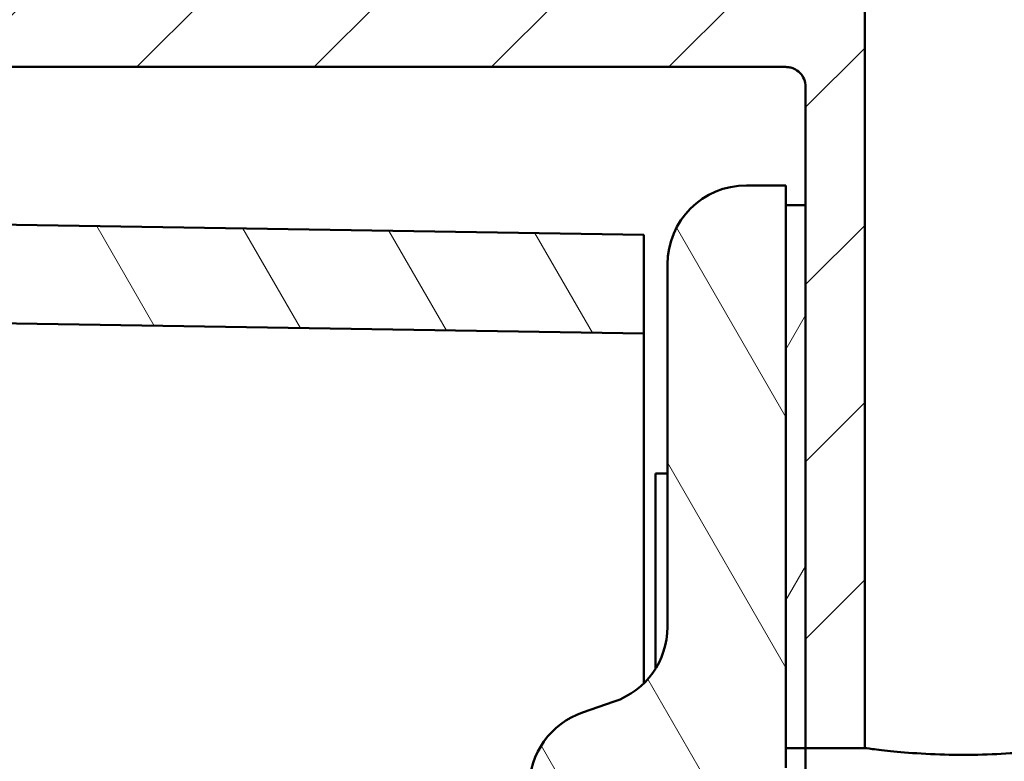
# Model space of a CAD drawing. Header units: inches. Extents: x 0 to 46.8, y 0 to 33.1.
# Tile 18 of 22: x 28.8 to 30.8, y 20.2 to 21.7. Entities that reach past the tile are written whole.
import ezdxf

# ---------------------------------------------------------------- set-up
doc = ezdxf.new("R2010")
doc.units = ezdxf.units.IN
doc.header["$LTSCALE"] = 2
doc.header["$MEASUREMENT"] = 0
for name, color, linetype, lineweight in [('Dimension (ANSI)', 7, 'Continuous', 25), ('Hatch (ANSI)', 7, 'Continuous', 18), ('Visible (ANSI)', 7, 'Continuous', 50)]:
    doc.layers.add(name, color=color, linetype=linetype, lineweight=lineweight)
doc.styles.add('Note Text (ANSI)', font='arial.ttf')
doc.dimstyles.new('Default (ANSI)', dxfattribs={"dimscale": 2, "dimtxt": 0.2400000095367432, "dimasz": 0.09842519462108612, "dimexe": 0.125, "dimexo": 0.0625, "dimgap": 0.03149606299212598, "dimtad": 0, "dimtih": 1, "dimtoh": 1, "dimrnd": 1e-08, "dimzin": 4, "dimdsep": 46, "dimtxsty": 'Note Text (ANSI)', "dimcen": 0.09, "dimdle": 0.3937007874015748, "dimclrd": 256, "dimclre": 256, "dimclrt": 256, "dimadec": 0, "dimazin": 1, "dimtfac": 0.5, "dimtofl": 0, "dimtmove": 0, "dimatfit": 3, "dimfxl": 1, "dimtolj": 1, "dimtzin": 4, "dimlwd": -1, "dimlwe": -1, "dimarcsym": 0})
pattern_1 = [(120.00017538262, (0, 0), (-0.2165059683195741, -0.1250006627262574), [])]

# ---------------------------------------------------------------- blocks, each defined once
blk = doc.blocks.new('*D13')
at = {"layer": 'Defpoints', "color": 0, "transparency": 16777216}
for p in [(30.70428037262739, 24.15643046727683), (30.70428037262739, 24.14642415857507), (33.9326268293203, 21.25692437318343)]:
    blk.add_point(p, dxfattribs=at)
at = {"layer": 'Dimension (ANSI)', "transparency": 16777216}
for p, q in [((33.9326268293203, 21.38192437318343), (33.9326268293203, 24.40643046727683)), ((33.73577644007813, 24.15643046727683), (30.90113076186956, 24.15643046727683))]:
    blk.add_line(p, q, dxfattribs=at)
for points in [[(30.90113076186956, 24.18923886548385), (30.90113076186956, 24.1236220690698), (30.70428037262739, 24.15643046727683)], [(33.73577644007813, 24.18923886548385), (33.73577644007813, 24.1236220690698), (33.9326268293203, 24.15643046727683)]]:
    blk.add_solid(points, dxfattribs=at)
at = {"layer": 'Dimension (ANSI)', "transparency": 16777216, "insert": (31.69520664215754, 24.70990010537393), "char_height": 0.4800000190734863, "attachment_point": 1, "style": 'Note Text (ANSI)'}
blk.add_mtext('\\A1;3.23', dxfattribs=at)
blk = doc.blocks.new('*D14')
at = {"layer": 'Defpoints', "color": 0, "transparency": 16777216}
for p in [(33.9326268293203, 24.91045160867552), (24.7593984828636, 22.49708185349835), (33.9326268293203, 21.25692437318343)]:
    blk.add_point(p, dxfattribs=at)
at = {"layer": 'Dimension (ANSI)', "transparency": 16777216}
for p, q in [((24.7593984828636, 22.62208185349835), (24.7593984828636, 25.16045160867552)), ((33.9326268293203, 21.38192437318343), (33.9326268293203, 25.16045160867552)), ((24.95624887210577, 24.91045160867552), (33.73577644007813, 24.91045160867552))]:
    blk.add_line(p, q, dxfattribs=at)
for points in [[(24.95624887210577, 24.94326000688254), (24.95624887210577, 24.87764321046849), (24.7593984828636, 24.91045160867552)], [(33.73577644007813, 24.94326000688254), (33.73577644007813, 24.87764321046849), (33.9326268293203, 24.91045160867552)]]:
    blk.add_solid(points, dxfattribs=at)
at = {"layer": 'Dimension (ANSI)', "transparency": 16777216, "insert": (28.72260198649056, 25.46359382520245), "char_height": 0.4800000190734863, "attachment_point": 1, "style": 'Note Text (ANSI)'}
blk.add_mtext('\\A1;9.17', dxfattribs=at)
blk = doc.blocks.new('*D18')
at = {"layer": 'Defpoints', "color": 0, "transparency": 16777216}
for p in [(30.56648509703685, 23.85534957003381), (28.98921160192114, 11.23802949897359), (40.64275490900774, 11.23802949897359)]:
    blk.add_point(p, dxfattribs=at)
at = {"layer": 'Dimension (ANSI)', "transparency": 16777216}
for p, q in [((30.69148509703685, 23.85534957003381), (40.89275490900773, 23.85534957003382)), ((40.64275490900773, 23.65849918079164), (40.64275490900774, 11.43487988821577)), ((29.11421160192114, 11.23802949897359), (40.89275490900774, 11.23802949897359))]:
    blk.add_line(p, q, dxfattribs=at)
for points in [[(40.6099465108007, 23.65849918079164), (40.67556330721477, 23.65849918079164), (40.64275490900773, 23.85534957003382)], [(40.60994651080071, 11.43487988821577), (40.67556330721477, 11.43487988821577), (40.64275490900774, 11.23802949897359)]]:
    blk.add_solid(points, dxfattribs=at)
at = {"layer": 'Dimension (ANSI)', "transparency": 16777216, "insert": (40.0896126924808, 16.7618600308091), "char_height": 0.4800000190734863, "attachment_point": 1, "rotation": 90, "style": 'Note Text (ANSI)'}
blk.add_mtext('\\A1;12.62', dxfattribs=at)

msp = doc.modelspace()

# ---------------------------------------------------------------- hatches: boundary and pattern name
at = {"layer": 'Hatch (ANSI)'}
h = msp.add_hatch(dxfattribs=at)
h.set_pattern_fill('ANSI31', color=256, scale=2, angle=75.00017538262, style=0)
h.set_pattern_definition(pattern_1)
edge = h.paths.add_edge_path()
edge.add_line((24.63341423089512, 14.87843543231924), (24.2790835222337, 14.97337805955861))
edge.add_line((24.2790835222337, 14.97337805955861), (24.2790835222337, 15.31204248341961))
edge.add_line((24.2790835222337, 15.31204248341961), (24.32632761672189, 15.31204248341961))
edge.add_line((24.32632761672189, 15.31204248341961), (24.39719375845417, 15.31204248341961))
edge.add_line((24.39719375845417, 15.31204248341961), (24.39719375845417, 15.41046768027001))
edge.add_line((24.39719375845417, 15.41046768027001), (24.32632761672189, 15.41046768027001))
edge.add_line((24.32632761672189, 15.41046768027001), (24.04286304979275, 15.41046768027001))
edge.add_line((24.04286304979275, 15.41046768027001), (24.04286304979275, 15.72542831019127))
edge.add_line((24.04286304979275, 15.72542831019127), (24.32632761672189, 15.72542831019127))
edge.add_line((24.32632761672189, 15.72542831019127), (24.39719375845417, 15.72542831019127))
edge.add_line((24.39719375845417, 15.72542831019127), (24.39719375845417, 15.82385350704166))
edge.add_line((24.39719375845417, 15.82385350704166), (24.32632761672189, 15.82385350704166))
edge.add_line((24.32632761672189, 15.82385350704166), (24.2790835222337, 15.82385350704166))
edge.add_line((24.2790835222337, 15.82385350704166), (24.04286304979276, 15.96164878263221))
edge.add_line((24.04286304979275, 15.96164878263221), (23.88538273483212, 15.96164878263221))
edge.add_ellipse((23.88538273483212, 15.92227870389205), major_axis=(-0.03937007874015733, -1.075208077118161e-16), ratio=1, start_angle=269.9999999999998, end_angle=359.9999999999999)
edge.add_line((23.84601265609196, 15.92227870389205), (23.84601265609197, 15.00646342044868))
edge.add_ellipse((24.0034929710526, 15.00646342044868), major_axis=(-9.686229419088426e-16, -0.1574803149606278), ratio=1, start_angle=270.0000000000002, end_angle=345.0000000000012)
edge.add_line((23.96273406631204, 14.85434911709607), (24.63341423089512, 14.67464090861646))
edge.add_line((24.63341423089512, 14.67464090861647), (24.63341423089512, 14.87843543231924))
edge = h.paths.add_edge_path()
edge.add_line((24.27908352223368, 22.6979510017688), (24.6334142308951, 22.79289362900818))
edge.add_line((24.6334142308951, 22.79289362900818), (24.6334142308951, 22.99668815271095))
edge.add_line((24.6334142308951, 22.99668815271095), (23.96273406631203, 22.81697994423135))
edge.add_ellipse((24.00349297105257, 22.66486564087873), major_axis=(-0.1521143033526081, -0.04075890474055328), ratio=1, start_angle=269.9999999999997, end_angle=345.0000000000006)
edge.add_line((23.84601265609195, 22.66486564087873), (23.84601265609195, 21.74905035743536))
edge.add_ellipse((23.88538273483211, 21.74905035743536), major_axis=(1.075208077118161e-16, -0.03937007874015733), ratio=1, start_angle=269.9999999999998, end_angle=359.9999999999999)
edge.add_line((23.88538273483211, 21.7096802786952), (24.04286304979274, 21.7096802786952))
edge.add_line((24.04286304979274, 21.7096802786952), (24.27908352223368, 21.84747555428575))
edge.add_line((24.27908352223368, 21.84747555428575), (24.32632761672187, 21.84747555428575))
edge.add_line((24.32632761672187, 21.84747555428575), (24.39719375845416, 21.84747555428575))
edge.add_line((24.39719375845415, 21.84747555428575), (24.39719375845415, 21.94590075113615))
edge.add_line((24.39719375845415, 21.94590075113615), (24.32632761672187, 21.94590075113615))
edge.add_line((24.32632761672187, 21.94590075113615), (24.04286304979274, 21.94590075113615))
edge.add_line((24.04286304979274, 21.94590075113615), (24.04286304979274, 22.26086138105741))
edge.add_line((24.04286304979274, 22.26086138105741), (24.32632761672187, 22.26086138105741))
edge.add_line((24.32632761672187, 22.26086138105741), (24.39719375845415, 22.26086138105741))
edge.add_line((24.39719375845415, 22.26086138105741), (24.39719375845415, 22.3592865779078))
edge.add_line((24.39719375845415, 22.3592865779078), (24.32632761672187, 22.3592865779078))
edge.add_line((24.32632761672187, 22.3592865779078), (24.27908352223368, 22.3592865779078))
edge.add_line((24.27908352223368, 22.3592865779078), (24.27908352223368, 22.6979510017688))
edge = h.paths.add_edge_path()
edge.add_line((30.06648509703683, 21.09944405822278), (30.06648509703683, 21.2963190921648))
edge.add_line((30.06648509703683, 21.29631909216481), (25.04680005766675, 21.37574448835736))
edge.add_line((25.04680005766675, 21.37574448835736), (25.04680005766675, 21.21762151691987))
edge.add_spline(control_points=[(25.04680005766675, 21.21762151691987), (25.04680005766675, 21.21253069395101), (25.04778747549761, 21.20748786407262), (25.05164099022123, 21.19802501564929), (25.0544833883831, 21.19370008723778), (25.0616660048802, 21.18638320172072), (25.06593755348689, 21.18346119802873), (25.0753602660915, 21.1794190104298), (25.08042134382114, 21.17833747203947), (25.08554727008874, 21.17825636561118)], knot_values=[-0.1559854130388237, -0.1559854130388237, -0.1559854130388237, -0.1559854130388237, -0.1171933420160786, -0.1171933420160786, -0.07812889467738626, -0.07812889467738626, -0.03906444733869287, -0.03906444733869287, 0, 0, 0, 0], degree=3, periodic=0)
edge.add_line((25.08554727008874, 21.17825636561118), (30.06648509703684, 21.09944405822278))
h.paths.add_polyline_path([(25.04680005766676, 16.29558457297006), (25.99168194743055, 16.31053523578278), (25.99168194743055, 16.44835515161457), (25.04680005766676, 16.43340448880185)])
h.paths.add_polyline_path([(29.8302646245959, 16.63444477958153), (29.8302646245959, 16.5093252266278), (30.06648509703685, 16.51282988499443), (30.06648509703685, 16.6309401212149)])
h = msp.add_hatch(dxfattribs=at)
h.set_pattern_fill('ANSI31', color=256, scale=2, style=0)
h.set_pattern_definition([(45, (0, 0), (-0.1767766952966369, 0.1767766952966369), [])])
edge = h.paths.add_edge_path()
edge.add_ellipse((31.80664257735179, 22.45771177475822), major_axis=(-0.03937007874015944, -1.510667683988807e-15), ratio=1, start_angle=269.9999999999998, end_angle=359.9999999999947)
edge.add_line((31.76727249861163, 22.45771177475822), (31.76727249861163, 21.98527082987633))
edge.add_ellipse((31.64916226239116, 21.98527082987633), major_axis=(-3.634685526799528e-16, -0.1181102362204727), ratio=1, start_angle=1.1368683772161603e-13, end_angle=89.99999999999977, ccw=False)
edge.add_line((31.64916226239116, 21.86716059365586), (31.3342016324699, 21.86716059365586))
edge.add_spline(control_points=[(31.3342016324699, 21.86716059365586), (31.32627090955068, 21.86716059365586), (31.31836031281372, 21.86795937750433), (31.30281905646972, 21.87113031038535), (31.2952278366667, 21.87349441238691), (31.27378064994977, 21.8826264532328), (31.26094239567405, 21.89135785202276), (31.23933539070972, 21.91325028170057), (31.23077321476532, 21.92620200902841), (31.21909539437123, 21.95465846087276), (31.21609139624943, 21.96989112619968), (31.21609139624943, 21.98527082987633)], knot_values=[-0.4724442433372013, -0.4724442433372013, -0.4724442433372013, -0.4724442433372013, -0.4120121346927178, -0.4120121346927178, -0.3515800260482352, -0.3515800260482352, -0.2343866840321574, -0.2343866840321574, -0.1171933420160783, -0.1171933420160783, 0, 0, 0, 0], degree=3, periodic=0)
edge.add_line((31.21609139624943, 21.98527082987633), (31.21609139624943, 22.45771177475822))
edge.add_ellipse((31.17672131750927, 22.45771177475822), major_axis=(-2.210020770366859e-15, 0.03937007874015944), ratio=1, start_angle=269.9999999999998, end_angle=359.9999999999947)
edge.add_line((31.17672131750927, 22.49708185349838), (31.1239754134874, 22.49708185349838))
edge.add_line((31.1239754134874, 22.49708185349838), (31.02317801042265, 22.49708185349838))
edge.add_line((31.02317801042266, 22.49708185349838), (31.02317801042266, 21.86716059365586))
edge.add_line((31.02317801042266, 21.86716059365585), (30.90113076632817, 21.86716059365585))
edge.add_line((30.90113076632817, 21.86716059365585), (30.90113076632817, 20.27267240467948))
edge.add_line((30.90113076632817, 20.27267240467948), (31.21609139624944, 20.27267240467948))
edge.add_line((31.21609139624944, 20.27267240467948), (31.37357171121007, 20.27267240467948))
edge.add_line((31.37357171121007, 20.27267240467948), (31.53105202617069, 20.27267240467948))
edge.add_line((31.5310520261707, 20.27267240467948), (31.64916226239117, 20.27267240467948))
edge.add_ellipse((31.64916226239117, 20.23330232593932), major_axis=(0.03937007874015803, 1.119615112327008e-16), ratio=1, start_angle=2.8421709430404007e-13, end_angle=89.99999999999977, ccw=False)
edge.add_line((31.68853234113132, 20.23330232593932), (31.68853234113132, 19.99708185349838))
edge.add_line((31.68853234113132, 19.99708185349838), (31.68853234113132, 19.76086138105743))
edge.add_line((31.68853234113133, 19.76086138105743), (31.88538273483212, 19.76086138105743))
edge.add_line((31.88538273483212, 19.76086138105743), (31.96412289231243, 19.83960153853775))
edge.add_line((31.96412289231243, 19.83960153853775), (31.96412289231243, 20.88393486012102))
edge.add_ellipse((32.0822331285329, 20.88393486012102), major_axis=(-1.035237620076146e-15, 0.1181102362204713), ratio=1, start_angle=0.4999999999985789, end_angle=90.00000000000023, ccw=False)
edge.add_line((32.0812024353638, 21.00204059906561), (33.9326268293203, 21.01819773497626))
edge.add_line((33.9326268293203, 21.01819773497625), (33.9326268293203, 21.25692437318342))
edge.add_ellipse((33.89325675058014, 21.25692437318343), major_axis=(-4.616380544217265e-16, 0.03937007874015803), ratio=1, start_angle=269.9999999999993, end_angle=360.0000000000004)
edge.add_line((33.89325675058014, 21.29629445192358), (32.23971344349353, 21.29629445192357))
edge.add_ellipse((32.23971344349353, 21.57188500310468), major_axis=(-0.2755905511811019, 6.149755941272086e-16), ratio=1, start_angle=1.1368683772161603e-13, end_angle=90, ccw=False)
edge.add_line((31.96412289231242, 21.57188500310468), (31.96412289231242, 22.45771177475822))
edge.add_ellipse((31.92475281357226, 22.45771177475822), major_axis=(-2.210020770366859e-15, 0.03937007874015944), ratio=1, start_angle=269.9999999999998, end_angle=359.9999999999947)
edge.add_line((31.92475281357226, 22.49708185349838), (31.80664257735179, 22.49708185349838))
edge = h.paths.add_edge_path()
edge.add_ellipse((31.72790241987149, 16.68015271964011), major_axis=(0.03937007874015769, 2.909373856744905e-15), ratio=1, start_angle=0, end_angle=89.99999999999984)
edge.add_line((31.72790241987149, 16.71952279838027), (30.38931974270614, 16.71952279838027))
edge.add_line((30.38931974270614, 16.71952279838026), (30.38931974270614, 16.83763303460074))
edge.add_line((30.38931974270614, 16.83763303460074), (31.72790241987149, 16.83763303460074))
edge.add_ellipse((31.72790241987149, 16.8770031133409), major_axis=(-2.377150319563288e-16, -0.03937007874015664), ratio=1, start_angle=0, end_angle=89.99999999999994)
edge.add_line((31.76727249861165, 16.8770031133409), (31.76727249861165, 17.16243618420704))
edge.add_ellipse((31.72790241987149, 17.16243618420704), major_axis=(0.03937007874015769, 2.909373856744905e-15), ratio=1, start_angle=0, end_angle=90.00000000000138)
edge.add_line((31.72790241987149, 17.2018062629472), (30.38931974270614, 17.20180626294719))
edge.add_line((30.38931974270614, 17.20180626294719), (30.38931974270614, 17.39865665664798))
edge.add_line((30.38931974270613, 17.39865665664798), (31.21609139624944, 17.39865665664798))
edge.add_line((31.21609139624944, 17.39865665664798), (31.37357171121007, 17.39865665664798))
edge.add_line((31.37357171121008, 17.39865665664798), (31.53105202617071, 17.39865665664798))
edge.add_line((31.5310520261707, 17.39865665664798), (31.64916226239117, 17.39865665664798))
edge.add_ellipse((31.64916226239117, 17.43802673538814), major_axis=(-4.125533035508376e-16, -0.03937007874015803), ratio=1, start_angle=1.119555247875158e-12, end_angle=90.00000000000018)
edge.add_line((31.68853234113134, 17.43802673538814), (31.68853234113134, 17.67424720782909))
edge.add_line((31.68853234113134, 17.67424720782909), (31.68853234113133, 17.91046768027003))
edge.add_line((31.68853234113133, 17.91046768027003), (31.88538273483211, 17.91046768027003))
edge.add_line((31.88538273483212, 17.91046768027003), (31.96412289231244, 17.83172752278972))
edge.add_line((31.96412289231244, 17.83172752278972), (31.96412289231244, 16.78739420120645))
edge.add_ellipse((32.08223312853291, 16.78739420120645), major_axis=(-0.1181057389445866, 0.001030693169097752), ratio=1, start_angle=0.4999999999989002, end_angle=90.00000000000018)
edge.add_line((32.08120243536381, 16.66928846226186), (33.93262682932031, 16.65313132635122))
edge.add_line((33.93262682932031, 16.65313132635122), (33.93262682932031, 16.41440468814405))
edge.add_ellipse((33.89325675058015, 16.41440468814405), major_axis=(0.03937007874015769, 1.119615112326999e-16), ratio=1, start_angle=269.9999999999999, end_angle=359.9999999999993, ccw=False)
edge.add_line((33.89325675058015, 16.3750346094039), (32.23971344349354, 16.37503460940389))
edge.add_ellipse((32.23971344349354, 16.09944405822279), major_axis=(-1.483083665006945e-15, 0.2755905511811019), ratio=1, start_angle=1.526666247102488e-13, end_angle=89.99999999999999)
edge.add_line((31.96412289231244, 16.09944405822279), (31.96412289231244, 15.21361728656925))
edge.add_ellipse((31.92475281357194, 15.21361728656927), major_axis=(0.006546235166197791, 0.03882202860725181), ratio=1, start_angle=269.9999999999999, end_angle=279.57127339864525, ccw=False)
edge.add_line((31.96357484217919, 15.20707105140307), (32.44122895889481, 14.72941693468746))
edge.add_ellipse((32.4133901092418, 14.70157808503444), major_axis=(0.02783884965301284, 0.0278388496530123), ratio=1, start_angle=269.9999999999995, end_angle=360.0000000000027, ccw=False)
edge.add_line((32.44122895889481, 14.67373923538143), (32.28698591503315, 14.51949619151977))
edge.add_line((32.28698591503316, 14.51949619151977), (30.88289836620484, 15.89928918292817))
edge.add_line((30.88289836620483, 15.89928918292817), (30.81265846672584, 15.82904928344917))
edge.add_line((30.81265846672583, 15.82904928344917), (30.60131881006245, 16.04038894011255))
edge.add_line((30.60131881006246, 16.04038894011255), (31.72790241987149, 16.04038894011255))
edge.add_ellipse((31.72790241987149, 16.07975901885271), major_axis=(-2.377150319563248e-16, -0.03937007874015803), ratio=1, start_angle=3.562221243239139e-13, end_angle=89.99999999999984)
edge.add_line((31.76727249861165, 16.07975901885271), (31.76727249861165, 16.68015271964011))
edge = h.paths.add_edge_path()
edge.add_ellipse((25.8027055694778, 15.76479838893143), major_axis=(0.03937007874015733, 1.119615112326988e-16), ratio=1, start_angle=0, end_angle=89.99999999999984)
edge.add_line((25.8027055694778, 15.80416846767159), (24.75939848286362, 15.80416846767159))
edge.add_line((24.75939848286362, 15.80416846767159), (24.75939848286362, 16.04038894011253))
edge.add_line((24.75939848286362, 16.04038894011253), (26.13739984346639, 16.04038894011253))
edge.add_line((26.13739984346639, 16.04038894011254), (26.1373998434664, 14.49118511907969))
edge.add_line((26.13739984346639, 14.49118511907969), (26.13735123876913, 14.49116498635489))
edge.add_line((26.13735123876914, 14.49116498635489), (26.13739984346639, 14.49111638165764))
edge.add_line((26.13739984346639, 14.49111638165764), (29.1712934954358, 11.40380377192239))
edge.add_line((29.1712934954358, 11.40380377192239), (29.01705045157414, 11.24956072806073))
edge.add_ellipse((28.98921160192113, 11.27739957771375), major_axis=(0.0278388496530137, -0.02783884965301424), ratio=1, start_angle=270, end_angle=360.00000000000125, ccw=False)
edge.add_line((28.96137275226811, 11.24956072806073), (25.89973179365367, 14.31120168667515))
edge.add_spline(control_points=[(25.89973179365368, 14.31120168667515), (25.88160663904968, 14.32932684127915), (25.86719501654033, 14.35081895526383), (25.84725355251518, 14.39851868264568), (25.84207564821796, 14.42432842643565), (25.84207564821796, 14.45039593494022)], knot_values=[-0.3939566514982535, -0.3939566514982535, -0.3939566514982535, -0.3939566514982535, -0.1986344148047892, -0.1986344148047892, 0, 0, 0, 0], degree=3, periodic=0)
edge.add_line((25.84207564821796, 14.45039593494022), (25.84207564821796, 15.13487712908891))
edge.add_spline(control_points=[(25.84207564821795, 15.13487712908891), (25.84207564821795, 15.14000369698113), (25.84107431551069, 15.1450812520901), (25.83718170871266, 15.15456673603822), (25.83432765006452, 15.15888397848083), (25.82712531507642, 15.1661814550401), (25.82284589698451, 15.16909192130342), (25.81569683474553, 15.17213593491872), (25.81316642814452, 15.17292396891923), (25.80798600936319, 15.17398094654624), (25.80534914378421, 15.17424720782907), (25.8027055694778, 15.17424720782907)], knot_values=[-0.1574814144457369, -0.1574814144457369, -0.1574814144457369, -0.1574814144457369, -0.1184169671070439, -0.1184169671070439, -0.07935251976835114, -0.07935251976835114, -0.04028807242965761, -0.04028807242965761, -0.02014403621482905, -0.02014403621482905, 0, 0, 0, 0], degree=3, periodic=0)
edge.add_line((25.8027055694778, 15.17424720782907), (24.75939848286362, 15.17424720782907))
edge.add_line((24.75939848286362, 15.17424720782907), (24.75939848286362, 15.37109760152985))
edge.add_line((24.75939848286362, 15.37109760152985), (25.80270556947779, 15.37109760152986))
edge.add_ellipse((25.8027055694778, 15.41046768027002), major_axis=(1.119615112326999e-16, -0.03937007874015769), ratio=1, start_angle=0, end_angle=89.99999999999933)
edge.add_line((25.84207564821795, 15.41046768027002), (25.84207564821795, 15.76479838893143))
edge = h.paths.add_edge_path()
edge.add_line((30.38931974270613, 20.83369602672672), (30.38931974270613, 20.46952279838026))
edge.add_line((30.38931974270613, 20.46952279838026), (30.38931974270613, 20.27267240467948))
edge.add_line((30.38931974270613, 20.27267240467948), (30.5074299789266, 20.27267240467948))
edge.add_line((30.5074299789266, 20.27267240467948), (30.5074299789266, 21.86716059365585))
edge.add_line((30.5074299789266, 21.86716059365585), (30.38538273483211, 21.86716059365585))
edge.add_line((30.38538273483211, 21.86716059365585), (30.38538273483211, 22.49708185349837))
edge.add_line((30.3853827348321, 22.49708185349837), (30.28458533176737, 22.49708185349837))
edge.add_line((30.28458533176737, 22.49708185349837), (30.23183942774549, 22.49708185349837))
edge.add_ellipse((30.23183942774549, 22.45771177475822), major_axis=(-0.03937007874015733, -1.119615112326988e-16), ratio=1, start_angle=269.9999999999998, end_angle=359.9999999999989)
edge.add_line((30.19246934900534, 22.45771177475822), (30.19246934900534, 21.98527082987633))
edge.add_spline(control_points=[(30.19246934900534, 21.98527082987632), (30.19246934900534, 21.9773401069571), (30.19167056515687, 21.96942951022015), (30.18849963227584, 21.95388825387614), (30.18613553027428, 21.94629703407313), (30.1770034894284, 21.9248498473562), (30.16827209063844, 21.91201159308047), (30.14637966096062, 21.89040458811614), (30.13342793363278, 21.88184241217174), (30.10497148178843, 21.87016459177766), (30.08973881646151, 21.86716059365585), (30.07435911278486, 21.86716059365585)], knot_values=[-0.4724442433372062, -0.4724442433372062, -0.4724442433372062, -0.4724442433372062, -0.4120121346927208, -0.4120121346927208, -0.3515800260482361, -0.3515800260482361, -0.2343866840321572, -0.2343866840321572, -0.1171933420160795, -0.1171933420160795, 0, 0, 0, 0], degree=3, periodic=0)
edge.add_line((30.07435911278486, 21.86716059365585), (28.91294178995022, 21.86716059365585))
edge.add_ellipse((28.91294178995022, 21.98527082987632), major_axis=(-0.1181102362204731, 3.634685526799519e-16), ratio=1, start_angle=5.115907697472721e-13, end_angle=89.99999999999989, ccw=False)
edge.add_line((28.79483155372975, 21.98527082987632), (28.79483155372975, 22.45771177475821))
edge.add_ellipse((28.75546147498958, 22.45771177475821), major_axis=(-1.119615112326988e-16, 0.03937007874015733), ratio=1, start_angle=269.9999999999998, end_angle=360.0000000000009)
edge.add_line((28.75546147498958, 22.49708185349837), (28.63735123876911, 22.49708185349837))
edge.add_ellipse((28.63735123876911, 22.45771177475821), major_axis=(-0.03937007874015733, 5.873915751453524e-16), ratio=1, start_angle=269.9999999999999, end_angle=360.0000000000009)
edge.add_line((28.59798116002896, 22.45771177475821), (28.59798116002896, 21.98527082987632))
edge.add_ellipse((28.47987092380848, 21.98527082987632), major_axis=(-3.634685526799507e-16, -0.1181102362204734), ratio=1, start_angle=5.115907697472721e-13, end_angle=89.99999999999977, ccw=False)
edge.add_line((28.47987092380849, 21.86716059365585), (26.17672131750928, 21.86716059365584))
edge.add_ellipse((26.17672131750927, 21.98527082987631), major_axis=(-0.118110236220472, -1.210075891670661e-15), ratio=1, start_angle=0, end_angle=89.9999999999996, ccw=False)
edge.add_line((26.0586110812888, 21.98527082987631), (26.0586110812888, 22.37897161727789))
edge.add_ellipse((25.94050084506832, 22.37897161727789), major_axis=(-1.035237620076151e-15, 0.1181102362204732), ratio=1, start_angle=269.9999999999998, end_angle=359.9999999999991)
edge.add_line((25.94050084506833, 22.49708185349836), (24.7593984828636, 22.49708185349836))
edge.add_line((24.7593984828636, 22.49708185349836), (24.7593984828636, 22.30023145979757))
edge.add_line((24.7593984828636, 22.30023145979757), (25.80270556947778, 22.30023145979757))
edge.add_ellipse((25.80270556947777, 22.26086138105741), major_axis=(0.03937007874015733, -6.287676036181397e-17), ratio=1, start_angle=1.1368683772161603e-13, end_angle=90.00000000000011, ccw=False)
edge.add_line((25.84207564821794, 22.26086138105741), (25.84207564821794, 21.90653067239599))
edge.add_ellipse((25.80270556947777, 21.906530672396), major_axis=(1.119615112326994e-16, -0.03937007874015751), ratio=1, start_angle=0, end_angle=90.00000000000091, ccw=False)
edge.add_line((25.80270556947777, 21.86716059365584), (24.7593984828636, 21.86716059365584))
edge.add_line((24.7593984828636, 21.86716059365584), (24.7593984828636, 21.63094012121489))
edge.add_line((24.7593984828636, 21.63094012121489), (30.34994966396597, 21.63094012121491))
edge.add_spline(control_points=[(30.34994966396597, 21.63094012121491), (30.35259323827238, 21.63094012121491), (30.35523010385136, 21.63067385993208), (30.36041052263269, 21.62961688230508), (30.3629409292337, 21.62882884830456), (30.37008999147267, 21.62578483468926), (30.37436940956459, 21.62287436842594), (30.38157174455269, 21.61557689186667), (30.38442580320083, 21.61125964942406), (30.38831840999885, 21.60177416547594), (30.38931974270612, 21.59669661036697), (30.38931974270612, 21.59157004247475)], knot_values=[-0.1574814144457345, -0.1574814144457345, -0.1574814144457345, -0.1574814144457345, -0.1373373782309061, -0.1373373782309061, -0.1171933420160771, -0.1171933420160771, -0.07812889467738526, -0.07812889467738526, -0.03906444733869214, -0.03906444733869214, 0, 0, 0, 0], degree=3, periodic=0)
edge.add_line((30.38931974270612, 21.59157004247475), (30.38931974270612, 21.3553495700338))
edge.add_line((30.38931974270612, 21.3553495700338), (30.38931974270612, 20.95180626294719))
edge.add_line((30.38931974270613, 20.95180626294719), (30.38931974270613, 20.83369602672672))
h = msp.add_hatch(dxfattribs=at)
h.set_pattern_fill('ANSI31', color=256, scale=2, angle=75.00017538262, style=0)
h.set_pattern_definition(pattern_1)
edge = h.paths.add_edge_path()
edge.add_line((30.11372919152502, 21.23723933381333), (30.11372919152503, 20.51412636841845))
edge.add_ellipse((29.95624887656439, 20.51412636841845), major_axis=(3.971221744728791e-16, -0.1574803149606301), ratio=1, start_angle=19.000000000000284, end_angle=90.00000000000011, ccw=False)
edge.add_line((30.00751945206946, 20.36522580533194), (29.94434837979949, 20.34347426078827))
edge.add_ellipse((29.99561895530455, 20.19457369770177), major_axis=(-0.1489005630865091, -0.05127057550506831), ratio=1, start_angle=269.9999999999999, end_angle=340.9999999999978)
edge.add_line((29.83813864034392, 20.19457369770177), (29.83813864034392, 20.11889158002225))
edge.add_line((29.83813864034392, 20.11889158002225), (29.83813864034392, 20.0570716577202))
edge.add_line((29.83813864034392, 20.0570716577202), (30.29023575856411, 20.2127411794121))
edge.add_line((30.29023575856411, 20.21274117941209), (30.34994966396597, 20.23330232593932))
edge.add_line((30.34994966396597, 20.23330232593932), (30.34994966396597, 20.27267240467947))
edge.add_line((30.34994966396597, 20.27267240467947), (30.34994966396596, 21.3553495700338))
edge.add_line((30.34994966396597, 21.3553495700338), (30.34994966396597, 21.39471964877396))
edge.add_line((30.34994966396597, 21.39471964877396), (30.27120950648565, 21.39471964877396))
edge.add_ellipse((30.27120950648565, 21.23723933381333), major_axis=(-0.1574803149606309, -1.183894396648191e-15), ratio=1, start_angle=269.9999999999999, end_angle=359.9999999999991)
edge = h.paths.add_edge_path()
edge.add_line((30.11372919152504, 17.157202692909), (30.11372919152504, 16.43408972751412))
edge.add_ellipse((30.27120950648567, 16.43408972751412), major_axis=(1.817125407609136e-16, -0.1574803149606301), ratio=1, start_angle=269.9999999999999, end_angle=359.9999999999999)
edge.add_line((30.27120950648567, 16.27660941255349), (30.34994966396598, 16.27660941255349))
edge.add_line((30.34994966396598, 16.27660941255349), (30.34994966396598, 16.31597949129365))
edge.add_line((30.34994966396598, 16.31597949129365), (30.34994966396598, 17.39865665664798))
edge.add_line((30.34994966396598, 17.39865665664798), (30.34994966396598, 17.43802673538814))
edge.add_line((30.34994966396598, 17.43802673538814), (30.29023575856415, 17.45858788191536))
edge.add_line((30.29023575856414, 17.45858788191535), (29.83813864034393, 17.61425740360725))
edge.add_line((29.83813864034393, 17.61425740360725), (29.83813864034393, 17.55243748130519))
edge.add_line((29.83813864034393, 17.55243748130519), (29.83813864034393, 17.47675536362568))
edge.add_ellipse((29.99561895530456, 17.47675536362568), major_axis=(3.097030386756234e-16, -0.1574803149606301), ratio=1, start_angle=270.0000000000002, end_angle=340.9999999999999)
edge.add_line((29.94434837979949, 17.32785480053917), (30.00751945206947, 17.30610325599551))
edge.add_ellipse((29.9562488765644, 17.157202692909), major_axis=(0.1489005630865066, -0.05127057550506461), ratio=0.9999999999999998, start_angle=19.000000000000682, end_angle=90.00000000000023, ccw=False)
h = msp.add_hatch(dxfattribs=at)
h.set_pattern_fill('ANSI31', color=256, scale=2, angle=14.999977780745, style=0)
h.set_pattern_definition([(59.99997778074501, (0, 0), (-0.2165063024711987, 0.125000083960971), [])])
h.paths.add_polyline_path([(30.38931974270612, 21.3553495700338), (30.34994966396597, 21.3553495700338), (30.34994966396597, 20.27267240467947), (30.38931974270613, 20.27267240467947)])
h.paths.add_polyline_path([(30.34994966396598, 16.31597949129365), (30.38931974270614, 16.31597949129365), (30.38931974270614, 16.71952279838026), (30.38931974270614, 16.83763303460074), (30.38931974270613, 17.20180626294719), (30.38931974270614, 17.39865665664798), (30.34994966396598, 17.39865665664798)])

# ---------------------------------------------------------------- linework, layer by layer
at = {"layer": 'Visible (ANSI)'}
for p, q in [((30.5074299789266, 20.27267240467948), (30.5074299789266, 21.86716059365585)), ((24.7593984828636, 21.63094012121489), (30.34994966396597, 21.63094012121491)), ((30.38931974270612, 21.59157004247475), (30.38931974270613, 20.95180626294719)), ((30.34994966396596, 21.39471964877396), (30.27120950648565, 21.39471964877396)), ((30.34994966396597, 20.23330232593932), (30.34994966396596, 21.39471964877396)), ((30.06648509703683, 21.2963190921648), (25.04680005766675, 21.37574448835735)), ((30.38931974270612, 21.3553495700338), (30.34994966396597, 21.3553495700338)), ((30.34994966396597, 21.3553495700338), (30.34994966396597, 20.27267240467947)), ((30.38931974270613, 20.27267240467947), (30.38931974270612, 21.3553495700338)), ((30.06648509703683, 21.09944405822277), (30.06648509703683, 21.2963190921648)), ((30.11372919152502, 21.23723933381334), (30.11372919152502, 20.51412636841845)), ((25.08554727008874, 21.17825636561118), (30.06648509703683, 21.09944405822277)), ((30.06648509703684, 20.40166292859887), (30.06648509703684, 21.09944405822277)), ((30.38931974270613, 20.95180626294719), (30.38931974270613, 20.83369602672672)), ((30.09010714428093, 20.43116846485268), (30.09010714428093, 20.81990970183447)), ((30.09010714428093, 20.81990970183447), (30.11372919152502, 20.81990970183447)), ((30.38931974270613, 20.83369602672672), (30.38931974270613, 20.46952279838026)), ((30.38931974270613, 20.46952279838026), (30.38931974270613, 20.27267240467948)), ((30.00751945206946, 20.36522580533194), (29.94434837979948, 20.34347426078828)), ((30.34994966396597, 20.27267240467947), (30.38931974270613, 20.27267240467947)), ((30.38931974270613, 20.27267240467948), (30.5074299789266, 20.27267240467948)), ((30.38931974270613, 20.21012446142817), (30.38931974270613, 20.27267240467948)), ((30.38931974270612, 20.27267240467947), (30.38931974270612, 20.21012446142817))]:
    msp.add_line(p, q, dxfattribs=at)
for centre, radius, start, end in [((30.27120950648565, 21.23723933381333), 0.1574803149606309, 90, 180), ((29.95624887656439, 20.51412636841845), 0.1574803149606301, 289.0000000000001, 0), ((29.99561895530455, 20.19457369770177), 0.1574803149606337, 109.0000000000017, 180)]:
    msp.add_arc(centre, radius, start, end, dxfattribs=at)
for points, knots in [([(30.34994966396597, 21.63094012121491), (30.35259323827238, 21.63094012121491), (30.35523010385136, 21.63067385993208), (30.36041052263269, 21.62961688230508), (30.3629409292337, 21.62882884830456), (30.37008999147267, 21.62578483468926), (30.37436940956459, 21.62287436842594), (30.38157174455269, 21.61557689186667), (30.38442580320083, 21.61125964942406), (30.38831840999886, 21.60177416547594), (30.38931974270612, 21.59669661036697), (30.38931974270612, 21.59157004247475)], [-0.1574814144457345, -0.1574814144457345, -0.1574814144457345, -0.1574814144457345, -0.1373373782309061, -0.1373373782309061, -0.1171933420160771, -0.1171933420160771, -0.07812889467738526, -0.07812889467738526, -0.03906444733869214, -0.03906444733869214, 0, 0, 0, 0]), ([(30.70428037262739, 20.2591256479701), (30.67952980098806, 20.2591256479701), (30.65315103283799, 20.25983782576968), (30.60466054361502, 20.26240188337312), (30.58254612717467, 20.26421582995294), (30.54762633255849, 20.26761427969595), (30.53248172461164, 20.26942077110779), (30.51238269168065, 20.27196773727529), (30.5074299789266, 20.27267240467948), (30.5074299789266, 20.27267240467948)], [0, 0, 0, 0, 0.1885993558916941, 0.1885993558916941, 0.3771987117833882, 0.3771987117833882, 0.5657957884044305, 0.5657957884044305, 0.7543928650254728, 0.7543928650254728, 0.7543928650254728, 0.7543928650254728]), ([(30.90113076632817, 20.27267240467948), (30.90113076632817, 20.27267240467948), (30.89617805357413, 20.27196773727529), (30.87607902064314, 20.26942077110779), (30.86093441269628, 20.26761427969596), (30.82601461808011, 20.26421582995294), (30.80390020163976, 20.26240188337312), (30.75540971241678, 20.25983782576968), (30.72903094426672, 20.2591256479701), (30.70428037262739, 20.2591256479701)], [2.263178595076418, 2.263178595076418, 2.263178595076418, 2.263178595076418, 2.451775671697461, 2.451775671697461, 2.640372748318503, 2.640372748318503, 2.828972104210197, 2.828972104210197, 3.017571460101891, 3.017571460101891, 3.017571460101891, 3.017571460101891])]:
    msp.add_open_spline(points, degree=3, knots=knots, dxfattribs=at)

# ---------------------------------------------------------------- dimensions: what is measured, and where the dimension line sits
at = {"layer": 'Dimension (ANSI)'}
for base, p1, p2, angle, override, picture, middle in [((33.9326268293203, 24.91045160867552), (24.7593984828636, 22.49708185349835), (33.9326268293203, 21.25692437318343), 180, {"dimgap": 0.03149606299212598, "dimtad": 1, "dimtih": 0, "dimtoh": 0, "dimdec": 2, "dimtol": 0, "dimlim": 0, "dimtp": 0, "dimtm": -0, "dimtdec": 2, "dimatfit": 1}, '*D14', (29.34601265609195, 24.91045160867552)), ((30.70428037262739, 24.15643046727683), (33.9326268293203, 21.25692437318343), (30.70428037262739, 24.14642415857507), 180, {"dimgap": 0.03149606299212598, "dimtad": 1, "dimtih": 0, "dimtoh": 0, "dimdec": 2, "dimse2": 1, "dimtol": 0, "dimlim": 0, "dimtp": 0, "dimtm": -0, "dimtdec": 2, "dimatfit": 1}, '*D13', (32.31845360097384, 24.15643046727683)), ((40.64275490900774, 11.23802949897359), (30.56648509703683, 23.85534957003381), (28.98921160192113, 11.23802949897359), 90, {"dimgap": 0.03149606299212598, "dimtad": 1, "dimtih": 0, "dimtoh": 0, "dimdec": 2, "dimtol": 0, "dimlim": 0, "dimtp": 0, "dimtm": -0, "dimtdec": 2, "dimatfit": 1}, '*D18', (40.64275490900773, 17.5466895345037))]:
    dim = msp.add_linear_dim(base=base, p1=p1, p2=p2, angle=angle, dimstyle='Default (ANSI)', override=override, dxfattribs=at)
    dim.commit()
    dim.dimension.update_dxf_attribs({"geometry": picture, "text_midpoint": middle, "dimtype": 160})

doc.saveas('drawing.dxf')
